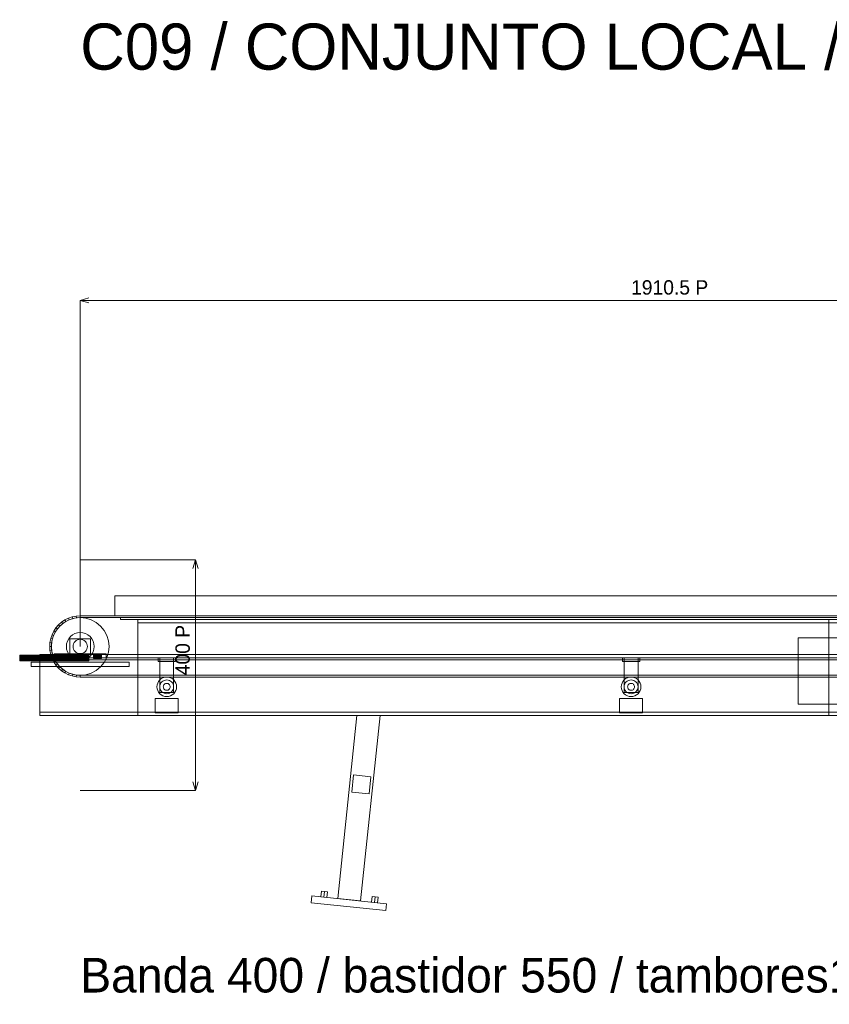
# Model space of a CAD drawing. Header units: millimetres. Extents: x -2233 to 61924, y -68080 to 6847.
# Tile 7 of 256: x -105 to 1299, y -52120 to -50413. Entities that reach past the tile are written whole.
import ezdxf

# ---------------------------------------------------------------- set-up
doc = ezdxf.new("R2010")
doc.units = ezdxf.units.MM
for name, color, linetype, lineweight in [('COTAS_P', 1, 'Continuous', 0), ('R27_C09_CONJUNTO', 7, 'Continuous', 0), ('TEXTOS', 4, 'Continuous', 0)]:
    doc.layers.add(name, color=color, linetype=linetype, lineweight=lineweight)
doc.dimstyles.new('R19_10', dxfattribs={"dimtxt": 25, "dimasz": 15, "dimexe": 15, "dimexo": 8, "dimgap": 10, "dimtad": 1, "dimtih": 1, "dimtoh": 1, "dimdsep": 46, "dimcen": 0.09, "dimadec": 0, "dimazin": 0, "dimtfac": 1, "dimtdec": 4, "dimtofl": 0, "dimtmove": 0, "dimatfit": 3, "dimfxl": 1, "dimtolj": 1, "dimtzin": 0, "dimarcsym": 0})

# ---------------------------------------------------------------- blocks, each defined once
blk = doc.blocks.new('DIM_R28_63')
at = {"layer": 'COTAS_P'}
for p, q in [((0, -50900), (15, -50895.5)), ((0, -51500), (0, -50900)), ((0, -50900), (1910.5, -50900)), ((0, -50900), (15, -50904.5)), ((1910.5, -50900), (1895.5, -50895.5)), ((1910.5, -50900), (1895.5, -50904.5)), ((1910.5, -51500), (1910.5, -50900))]:
    blk.add_line(p, q, dxfattribs=at)
blk.add_text('1910.5 P', height=25, dxfattribs=at).set_placement((955.2, -50890))
blk = doc.blocks.new('DIM_R28_64')
at = {"layer": 'COTAS_P'}
for p, q in [((0, -51350), (200, -51350)), ((200, -51350), (195.5, -51365)), ((200, -51750), (200, -51350)), ((200, -51350), (204.5, -51365)), ((200, -51750), (195.5, -51735)), ((200, -51750), (204.5, -51735)), ((0, -51750), (200, -51750))]:
    blk.add_line(p, q, dxfattribs=at)
blk.add_text('400 P', height=25, rotation=90, dxfattribs=at).set_placement((190, -51550))

msp = doc.modelspace()

# ---------------------------------------------------------------- linework, layer by layer
at = {"layer": 'R27_C09_CONJUNTO'}
for p, q in [((60, -51412), (1850.497, -51412)), ((60, -51412), (60, -51447)), ((-26.5, -51454.101), (-20.282, -51451.034)), ((-20.282, -51451.034), (-13.717, -51448.806)), ((-19.134, -51453.806), (-20.282, -51451.034)), ((-19.134, -51453.806), (-9.755, -51450.961)), ((-12.941, -51451.704), (-19.134, -51453.806)), ((-13.717, -51448.806), (-6.918, -51447.453)), ((-12.941, -51451.704), (-13.717, -51448.806)), ((-6.526, -51450.428), (-12.941, -51451.704)), ((-9.755, -51450.961), (0, -51450)), ((-6.918, -51447.453), (0, -51447)), ((-6.526, -51450.428), (-6.918, -51447.453)), ((0, -51450), (-6.526, -51450.428)), ((0, -51447), (1910.497, -51447)), ((1910.497, -51447), (0, -51447)), ((0, -51447), (0, -51450)), ((0, -51450), (0, -51447)), ((0, -51450), (1910.497, -51450)), ((1910.497, -51450), (0, -51450)), ((0, -51450), (9.755, -51450.961)), ((9.755, -51450.961), (19.134, -51453.806)), ((60, -51447), (1850.497, -51447)), ((70, -51450), (1840.497, -51450)), ((70, -51450), (70, -51453)), ((-45.899, -51473.5), (-42.048, -51467.736)), ((-39.668, -51469.562), (-43.301, -51475)), ((-42.048, -51467.736), (-37.477, -51462.523)), ((-39.668, -51469.562), (-42.048, -51467.736)), ((-41.573, -51472.221), (-35.355, -51464.645)), ((-35.355, -51464.645), (-39.668, -51469.562)), ((-37.477, -51462.523), (-32.264, -51457.952)), ((-35.355, -51464.645), (-37.477, -51462.523)), ((-35.355, -51464.645), (-27.779, -51458.427)), ((-30.438, -51460.332), (-35.355, -51464.645)), ((-32.264, -51457.952), (-26.5, -51454.101)), ((-30.438, -51460.332), (-32.264, -51457.952)), ((-25, -51456.699), (-30.438, -51460.332)), ((-27.779, -51458.427), (-19.134, -51453.806)), ((-25, -51456.699), (-26.5, -51454.101)), ((-19.134, -51453.806), (-25, -51456.699)), ((19.134, -51453.806), (27.779, -51458.427)), ((27.779, -51458.427), (35.355, -51464.645)), ((35.355, -51464.645), (41.573, -51472.221)), ((70, -51453), (1840.497, -51453)), ((100, -51453), (1298, -51453)), ((100, -51453), (100, -51620)), ((100, -51453), (100, -51459)), ((100, -51453), (1810.497, -51453)), ((100, -51459), (1298, -51459)), ((100, -51459), (1810.497, -51459)), ((1298, -51620), (1298, -51453)), ((1298, -51459), (1298, -51453)), ((-52.547, -51493.082), (-51.194, -51486.283)), ((-51.194, -51486.283), (-48.966, -51479.718)), ((-48.296, -51487.059), (-51.194, -51486.283)), ((-49.039, -51490.245), (-46.194, -51480.866)), ((-48.966, -51479.718), (-45.899, -51473.5)), ((-46.194, -51480.866), (-48.966, -51479.718)), ((-46.194, -51480.866), (-48.296, -51487.059)), ((-46.194, -51480.866), (-41.573, -51472.221)), ((-43.301, -51475), (-46.194, -51480.866)), ((-43.301, -51475), (-45.899, -51473.5)), ((-22.173, -51490.816), (-19.955, -51486.666)), ((-19.955, -51486.666), (-16.971, -51483.029)), ((-16.971, -51483.029), (-13.334, -51480.045)), ((-13.334, -51480.045), (-9.184, -51477.827)), ((-9.184, -51477.827), (-4.682, -51476.461)), ((-4.682, -51476.461), (0, -51476)), ((0, -51476), (-4.682, -51476.461)), ((0, -51476), (4.682, -51476.461)), ((4.682, -51476.461), (0, -51476)), ((4.682, -51476.461), (9.184, -51477.827)), ((9.184, -51477.827), (13.334, -51480.045)), ((13.334, -51480.045), (16.971, -51483.029)), ((16.971, -51483.029), (19.955, -51486.666)), ((19.955, -51486.666), (22.173, -51490.816)), ((41.573, -51472.221), (46.194, -51480.866)), ((46.194, -51480.866), (49.039, -51490.245)), ((1245, -51485), (1355, -51485)), ((1245, -51485), (1245, -51600)), ((-53, -51500), (-52.547, -51493.082)), ((-50, -51500), (-53, -51500)), ((-52.547, -51506.918), (-53, -51500)), ((-49.572, -51493.474), (-52.547, -51493.082)), ((-50, -51500), (-49.039, -51490.245)), ((-49.572, -51493.474), (-50, -51500)), ((-49.039, -51509.755), (-50, -51500)), ((-50, -51500), (-49.572, -51506.526)), ((-48.296, -51487.059), (-49.572, -51493.474)), ((-24, -51500), (-23.539, -51495.318)), ((-23.539, -51504.682), (-24, -51500)), ((-23.539, -51495.318), (-22.173, -51490.816)), ((-18, -51487), (18, -51487)), ((-18, -51487), (-18, -51513)), ((-12.5, -51500), (-12.26, -51497.561)), ((-12.26, -51502.439), (-12.5, -51500)), ((-12.26, -51497.561), (-11.548, -51495.216)), ((-11.548, -51504.784), (-12.26, -51502.439)), ((-11.548, -51495.216), (-10.393, -51493.055)), ((-10.393, -51493.055), (-8.839, -51491.161)), ((-8.839, -51491.161), (-6.945, -51489.607)), ((-6.945, -51489.607), (-4.784, -51488.452)), ((-4.784, -51488.452), (-2.439, -51487.74)), ((-2.439, -51487.74), (0, -51487.5)), ((0, -51487.5), (-2.439, -51487.74)), ((0, -51487.5), (2.439, -51487.74)), ((2.439, -51487.74), (0, -51487.5)), ((2.439, -51487.74), (4.784, -51488.452)), ((4.784, -51488.452), (6.945, -51489.607)), ((6.945, -51489.607), (8.839, -51491.161)), ((8.839, -51491.161), (10.393, -51493.055)), ((10.393, -51493.055), (11.548, -51495.216)), ((11.548, -51495.216), (12.26, -51497.561)), ((12.26, -51502.439), (11.548, -51504.784)), ((12.26, -51497.561), (12.5, -51500)), ((12.5, -51500), (12.26, -51502.439)), ((18, -51513), (18, -51487)), ((22.173, -51490.816), (23.539, -51495.318)), ((23.539, -51495.318), (24, -51500)), ((24, -51500), (23.539, -51504.682)), ((49.039, -51490.245), (50, -51500)), ((50, -51500), (49.039, -51509.755)), ((-105, -51515.096), (-105, -51515)), ((-105, -51515), (15, -51515)), ((-105, -51515.381), (-105, -51515.096)), ((-105, -51515.096), (15, -51515.096)), ((-105, -51515.843), (-105, -51515.381)), ((-105, -51515.381), (15, -51515.381)), ((-105, -51516.464), (-105, -51515.843)), ((-105, -51515.843), (15, -51515.843)), ((-105, -51517.222), (-105, -51516.464)), ((-105, -51516.464), (15, -51516.464)), ((-105, -51518.087), (-105, -51517.222)), ((-105, -51517.222), (15, -51517.222)), ((-105, -51519.025), (-105, -51518.087)), ((-105, -51518.087), (15, -51518.087)), ((-105, -51520), (-105, -51519.025)), ((-105, -51519.025), (15, -51519.025)), ((-105, -51520.975), (-105, -51520)), ((15, -51520), (-105, -51520)), ((-70, -51514), (1980.497, -51514)), ((-70, -51514), (-70, -51520)), ((-70, -51520), (1980.497, -51520)), ((-49.572, -51506.526), (-52.547, -51506.918)), ((-51.194, -51513.717), (-52.547, -51506.918)), ((-48.296, -51512.941), (-51.194, -51513.717)), ((-48.966, -51520.282), (-51.194, -51513.717)), ((-49.572, -51506.526), (-48.296, -51512.941)), ((-46.194, -51519.134), (-49.039, -51509.755)), ((-46.194, -51519.134), (-48.966, -51520.282)), ((-45.899, -51526.5), (-48.966, -51520.282)), ((-48.296, -51512.941), (-46.194, -51519.134)), ((-41.573, -51527.779), (-46.194, -51519.134)), ((-46.194, -51519.134), (-43.301, -51525)), ((-45, -51513), (45, -51513)), ((-45, -51513), (-45, -51523)), ((-37, -51513.077), (-37, -51513)), ((-37, -51513), (-23, -51513)), ((-37, -51513.304), (-37, -51513.077)), ((-37, -51513.077), (-23, -51513.077)), ((-37, -51513.674), (-37, -51513.304)), ((-37, -51513.304), (-23, -51513.304)), ((-37, -51514.172), (-37, -51513.674)), ((-37, -51513.674), (-23, -51513.674)), ((-37, -51514.778), (-37, -51514.172)), ((-37, -51514.172), (-23, -51514.172)), ((-37, -51515.469), (-37, -51514.778)), ((-37, -51514.778), (-23, -51514.778)), ((-37, -51516.22), (-37, -51515.469)), ((-37, -51515.469), (-23, -51515.469)), ((-37, -51517), (-37, -51516.22)), ((-37, -51516.22), (-23, -51516.22)), ((-37, -51517.78), (-37, -51517)), ((-23, -51517), (-37, -51517)), ((-37, -51517.78), (-37, -51518.531)), ((-37, -51517.78), (-23, -51517.78)), ((-37, -51518.531), (-37, -51519.222)), ((-37, -51518.531), (-23, -51518.531)), ((-37, -51519.222), (-37, -51519.828)), ((-37, -51519.222), (-23, -51519.222)), ((-37, -51519.828), (-37, -51520.326)), ((-37, -51519.828), (-23, -51519.828)), ((-37, -51520.326), (-37, -51520.696)), ((-37, -51520.326), (-23, -51520.326)), ((-37, -51520.696), (-37, -51520.923)), ((-37, -51520.696), (-23, -51520.696)), ((-37, -51520.923), (-37, -51521)), ((-37, -51520.923), (-23, -51520.923)), ((-22.173, -51509.184), (-23.539, -51504.682)), ((-23, -51513.077), (-23, -51513)), ((-23, -51513.304), (-23, -51513.077)), ((-23, -51513.674), (-23, -51513.304)), ((-23, -51514.172), (-23, -51513.674)), ((-23, -51514.778), (-23, -51514.172)), ((-23, -51515.469), (-23, -51514.778)), ((-23, -51516.22), (-23, -51515.469)), ((-23, -51517), (-23, -51516.22)), ((-23, -51517), (-23, -51517.78)), ((-23, -51517.78), (-23, -51518.531)), ((-23, -51518.531), (-23, -51519.222)), ((-23, -51519.222), (-23, -51519.828)), ((-23, -51519.828), (-23, -51520.326)), ((-23, -51520.326), (-23, -51520.696)), ((-23, -51520.696), (-23, -51520.923)), ((-23, -51520.923), (-23, -51521)), ((-19.955, -51513.334), (-22.173, -51509.184)), ((-16.971, -51516.971), (-19.955, -51513.334)), ((-18, -51513), (18, -51513)), ((-13.334, -51519.955), (-16.971, -51516.971)), ((-9.184, -51522.173), (-13.334, -51519.955)), ((-10.393, -51506.945), (-11.548, -51504.784)), ((-8.839, -51508.839), (-10.393, -51506.945)), ((-6.945, -51510.393), (-8.839, -51508.839)), ((-4.784, -51511.548), (-6.945, -51510.393)), ((-2.439, -51512.26), (-4.784, -51511.548)), ((0, -51512.5), (-2.439, -51512.26)), ((-2.439, -51512.26), (0, -51512.5)), ((2.439, -51512.26), (0, -51512.5)), ((0, -51512.5), (2.439, -51512.26)), ((4.784, -51511.548), (2.439, -51512.26)), ((6.945, -51510.393), (4.784, -51511.548)), ((8.839, -51508.839), (6.945, -51510.393)), ((10.393, -51506.945), (8.839, -51508.839)), ((13.334, -51519.955), (9.184, -51522.173)), ((11.548, -51504.784), (10.393, -51506.945)), ((16.971, -51516.971), (13.334, -51519.955)), ((15, -51515.096), (15, -51515)), ((15, -51515.381), (15, -51515.096)), ((15, -51515.843), (15, -51515.381)), ((15, -51516.464), (15, -51515.843)), ((15, -51517.222), (15, -51516.464)), ((15, -51518.087), (15, -51517.222)), ((15, -51519.025), (15, -51518.087)), ((15, -51520), (15, -51519.025)), ((15, -51520), (15, -51520.975)), ((19.955, -51513.334), (16.971, -51516.971)), ((22.173, -51509.184), (19.955, -51513.334)), ((23.539, -51504.682), (22.173, -51509.184)), ((23, -51513.077), (23, -51513)), ((23, -51513), (37, -51513)), ((23, -51513.304), (23, -51513.077)), ((23, -51513.077), (37, -51513.077)), ((23, -51513.674), (23, -51513.304)), ((23, -51513.304), (37, -51513.304)), ((23, -51514.172), (23, -51513.674)), ((23, -51513.674), (37, -51513.674)), ((23, -51514.778), (23, -51514.172)), ((23, -51514.172), (37, -51514.172)), ((23, -51515.469), (23, -51514.778)), ((23, -51514.778), (37, -51514.778)), ((23, -51516.22), (23, -51515.469)), ((23, -51515.469), (37, -51515.469)), ((23, -51517), (23, -51516.22)), ((23, -51516.22), (37, -51516.22)), ((23, -51517.78), (23, -51517)), ((37, -51517), (23, -51517)), ((23, -51517.78), (23, -51518.531)), ((23, -51517.78), (37, -51517.78)), ((23, -51518.531), (23, -51519.222)), ((23, -51518.531), (37, -51518.531)), ((23, -51519.222), (23, -51519.828)), ((23, -51519.222), (37, -51519.222)), ((23, -51519.828), (23, -51520.326)), ((23, -51519.828), (37, -51519.828)), ((23, -51520.326), (23, -51520.696)), ((23, -51520.326), (37, -51520.326)), ((23, -51520.696), (23, -51520.923)), ((23, -51520.696), (37, -51520.696)), ((23, -51520.923), (23, -51521)), ((23, -51520.923), (37, -51520.923)), ((37, -51513.077), (37, -51513)), ((37, -51513.304), (37, -51513.077)), ((37, -51513.674), (37, -51513.304)), ((37, -51514.172), (37, -51513.674)), ((37, -51514.778), (37, -51514.172)), ((37, -51515.469), (37, -51514.778)), ((37, -51516.22), (37, -51515.469)), ((37, -51517), (37, -51516.22)), ((37, -51517), (37, -51517.78)), ((37, -51517.78), (37, -51518.531)), ((37, -51518.531), (37, -51519.222)), ((37, -51519.222), (37, -51519.828)), ((37, -51519.828), (37, -51520.326)), ((37, -51520.326), (37, -51520.696)), ((37, -51520.696), (37, -51520.923)), ((37, -51520.923), (37, -51521)), ((46.194, -51519.134), (41.573, -51527.779)), ((45, -51523), (45, -51513)), ((49.039, -51509.755), (46.194, -51519.134)), ((135, -51520), (165, -51520)), ((135, -51520), (135, -51526)), ((138, -51520), (162, -51520)), ((138, -51520), (138, -51580)), ((162, -51580), (162, -51520)), ((165, -51526), (165, -51520)), ((940.249, -51520), (970.249, -51520)), ((940.249, -51520), (940.249, -51526)), ((943.249, -51520), (967.249, -51520)), ((943.249, -51520), (943.249, -51580)), ((967.249, -51580), (967.249, -51520)), ((970.249, -51526), (970.249, -51520)), ((-105, -51520.975), (-105, -51521.913)), ((-105, -51520.975), (15, -51520.975)), ((-105, -51521.913), (-105, -51522.778)), ((-105, -51521.913), (15, -51521.913)), ((-105, -51522.778), (-105, -51523.536)), ((-105, -51522.778), (15, -51522.778)), ((-105, -51523.536), (-105, -51524.157)), ((-105, -51523.536), (15, -51523.536)), ((-105, -51524.157), (-105, -51524.619)), ((-105, -51524.157), (15, -51524.157)), ((-105, -51524.619), (-105, -51524.904)), ((-105, -51524.619), (15, -51524.619)), ((-105, -51524.904), (-105, -51525)), ((-105, -51524.904), (15, -51524.904)), ((-105, -51525), (15, -51525)), ((-85, -51527), (85, -51527)), ((-85, -51527), (-85, -51535)), ((-85, -51535), (85, -51535)), ((-70, -51523), (1980.497, -51523)), ((-70, -51523), (-70, -51620)), ((-43.301, -51525), (-45.899, -51526.5)), ((-42.048, -51532.264), (-45.899, -51526.5)), ((-45, -51523), (45, -51523)), ((-43.301, -51525), (-39.668, -51530.438)), ((-39.668, -51530.438), (-42.048, -51532.264)), ((-37.477, -51537.477), (-42.048, -51532.264)), ((-35.355, -51535.355), (-41.573, -51527.779)), ((-39.668, -51530.438), (-35.355, -51535.355)), ((-35.355, -51535.355), (-37.477, -51537.477)), ((-32.264, -51542.048), (-37.477, -51537.477)), ((-37, -51521), (-23, -51521)), ((-27.779, -51541.573), (-35.355, -51535.355)), ((-35.355, -51535.355), (-30.438, -51539.668)), ((-4.682, -51523.539), (-9.184, -51522.173)), ((0, -51524), (-4.682, -51523.539)), ((-4.682, -51523.539), (0, -51524)), ((4.682, -51523.539), (0, -51524)), ((0, -51524), (4.682, -51523.539)), ((9.184, -51522.173), (4.682, -51523.539)), ((15, -51520.975), (15, -51521.913)), ((15, -51521.913), (15, -51522.778)), ((15, -51522.778), (15, -51523.536)), ((15, -51523.536), (15, -51524.157)), ((15, -51524.157), (15, -51524.619)), ((15, -51524.619), (15, -51524.904)), ((15, -51524.904), (15, -51525)), ((23, -51521), (37, -51521)), ((35.355, -51535.355), (27.779, -51541.573)), ((41.573, -51527.779), (35.355, -51535.355)), ((85, -51535), (85, -51527)), ((135, -51526), (165, -51526)), ((940.249, -51526), (970.249, -51526)), ((-30.438, -51539.668), (-32.264, -51542.048)), ((-26.5, -51545.899), (-32.264, -51542.048)), ((-30.438, -51539.668), (-25, -51543.301)), ((-19.134, -51546.194), (-27.779, -51541.573)), ((-25, -51543.301), (-26.5, -51545.899)), ((-20.282, -51548.966), (-26.5, -51545.899)), ((-25, -51543.301), (-19.134, -51546.194)), ((-19.134, -51546.194), (-20.282, -51548.966)), ((-13.717, -51551.194), (-20.282, -51548.966)), ((-9.755, -51549.039), (-19.134, -51546.194)), ((-19.134, -51546.194), (-12.941, -51548.296)), ((-12.941, -51548.296), (-13.717, -51551.194)), ((-6.918, -51552.547), (-13.717, -51551.194)), ((-12.941, -51548.296), (-6.526, -51549.572)), ((0, -51550), (-9.755, -51549.039)), ((-6.526, -51549.572), (-6.918, -51552.547)), ((0, -51553), (-6.918, -51552.547)), ((-6.526, -51549.572), (0, -51550)), ((9.755, -51549.039), (0, -51550)), ((0, -51550), (1910.497, -51550)), ((1910.497, -51550), (0, -51550)), ((0, -51550), (0, -51553)), ((0, -51553), (0, -51550)), ((0, -51553), (1910.497, -51553)), ((1910.497, -51553), (0, -51553)), ((19.134, -51546.194), (9.755, -51549.039)), ((27.779, -51541.573), (19.134, -51546.194)), ((140.555, -51555.865), (143.494, -51554.294)), ((143.494, -51554.294), (146.683, -51553.327)), ((146.683, -51553.327), (150, -51553)), ((150, -51553), (153.317, -51553.327)), ((153.317, -51553.327), (156.506, -51554.294)), ((156.506, -51554.294), (159.445, -51555.865)), ((945.804, -51555.865), (948.743, -51554.294)), ((948.743, -51554.294), (951.932, -51553.327)), ((951.932, -51553.327), (955.249, -51553)), ((955.249, -51553), (958.565, -51553.327)), ((958.565, -51553.327), (961.754, -51554.294)), ((961.754, -51554.294), (964.693, -51555.865)), ((133, -51570), (133.327, -51566.683)), ((133.327, -51573.317), (133, -51570)), ((133.327, -51566.683), (134.294, -51563.494)), ((134.294, -51563.494), (135.865, -51560.555)), ((135.865, -51560.555), (137.979, -51557.979)), ((137.979, -51557.979), (140.555, -51555.865)), ((138, -51570), (138.231, -51567.659)), ((138.231, -51572.341), (138, -51570)), ((138.231, -51567.659), (138.913, -51565.408)), ((138.913, -51565.408), (140.022, -51563.333)), ((140.022, -51563.333), (141.515, -51561.515)), ((141.515, -51561.515), (143.333, -51560.022)), ((143.333, -51560.022), (145.408, -51558.913)), ((144, -51570), (144.115, -51568.829)), ((144.115, -51571.171), (144, -51570)), ((144.115, -51568.829), (144.457, -51567.704)), ((144.457, -51572.296), (144.115, -51571.171)), ((144.457, -51567.704), (145.011, -51566.667)), ((145.011, -51566.667), (145.757, -51565.757)), ((145.408, -51558.913), (147.659, -51558.231)), ((145.757, -51565.757), (146.667, -51565.011)), ((146.667, -51565.011), (147.704, -51564.457)), ((147.659, -51558.231), (150, -51558)), ((147.704, -51564.457), (148.829, -51564.115)), ((148.829, -51564.115), (150, -51564)), ((150, -51558), (152.341, -51558.231)), ((150, -51564), (151.171, -51564.115)), ((151.171, -51564.115), (152.296, -51564.457)), ((152.296, -51564.457), (153.333, -51565.011)), ((152.341, -51558.231), (154.592, -51558.913)), ((153.333, -51565.011), (154.243, -51565.757)), ((154.243, -51565.757), (154.989, -51566.667)), ((154.592, -51558.913), (156.667, -51560.022)), ((154.989, -51566.667), (155.543, -51567.704)), ((155.543, -51567.704), (155.885, -51568.829)), ((155.885, -51571.171), (155.543, -51572.296)), ((155.885, -51568.829), (156, -51570)), ((156, -51570), (155.885, -51571.171)), ((156.667, -51560.022), (158.485, -51561.515)), ((158.485, -51561.515), (159.978, -51563.333)), ((159.445, -51555.865), (162.021, -51557.979)), ((159.978, -51563.333), (161.087, -51565.408)), ((161.087, -51565.408), (161.769, -51567.659)), ((161.769, -51567.659), (162, -51570)), ((162, -51570), (161.769, -51572.341)), ((162.021, -51557.979), (164.135, -51560.555)), ((164.135, -51560.555), (165.706, -51563.494)), ((165.706, -51563.494), (166.673, -51566.683)), ((166.673, -51566.683), (167, -51570)), ((167, -51570), (166.673, -51573.317)), ((938.249, -51570), (938.575, -51566.683)), ((938.575, -51573.317), (938.249, -51570)), ((938.575, -51566.683), (939.543, -51563.494)), ((939.543, -51563.494), (941.114, -51560.555)), ((941.114, -51560.555), (943.228, -51557.979)), ((943.228, -51557.979), (945.804, -51555.865)), ((943.249, -51570), (943.479, -51567.659)), ((943.479, -51572.341), (943.249, -51570)), ((943.479, -51567.659), (944.162, -51565.408)), ((944.162, -51565.408), (945.271, -51563.333)), ((945.271, -51563.333), (946.763, -51561.515)), ((946.763, -51561.515), (948.582, -51560.022)), ((948.582, -51560.022), (950.656, -51558.913)), ((949.249, -51570), (949.364, -51568.829)), ((949.364, -51571.171), (949.249, -51570)), ((949.364, -51568.829), (949.705, -51567.704)), ((949.705, -51572.296), (949.364, -51571.171)), ((949.705, -51567.704), (950.26, -51566.667)), ((950.26, -51566.667), (951.006, -51565.757)), ((950.656, -51558.913), (952.908, -51558.231)), ((951.006, -51565.757), (951.915, -51565.011)), ((951.915, -51565.011), (952.953, -51564.457)), ((952.908, -51558.231), (955.249, -51558)), ((952.953, -51564.457), (954.078, -51564.115)), ((954.078, -51564.115), (955.249, -51564)), ((955.249, -51558), (957.59, -51558.231)), ((955.249, -51564), (956.419, -51564.115)), ((956.419, -51564.115), (957.545, -51564.457)), ((957.545, -51564.457), (958.582, -51565.011)), ((957.59, -51558.231), (959.841, -51558.913)), ((958.582, -51565.011), (959.491, -51565.757)), ((959.491, -51565.757), (960.237, -51566.667)), ((959.841, -51558.913), (961.916, -51560.022)), ((960.237, -51566.667), (960.792, -51567.704)), ((960.792, -51567.704), (961.133, -51568.829)), ((961.133, -51571.171), (960.792, -51572.296)), ((961.133, -51568.829), (961.249, -51570)), ((961.249, -51570), (961.133, -51571.171)), ((961.916, -51560.022), (963.734, -51561.515)), ((963.734, -51561.515), (965.226, -51563.333)), ((964.693, -51555.865), (967.269, -51557.979)), ((965.226, -51563.333), (966.335, -51565.408)), ((966.335, -51565.408), (967.018, -51567.659)), ((967.018, -51567.659), (967.249, -51570)), ((967.249, -51570), (967.018, -51572.341)), ((967.269, -51557.979), (969.384, -51560.555)), ((969.384, -51560.555), (970.955, -51563.494)), ((970.955, -51563.494), (971.922, -51566.683)), ((971.922, -51566.683), (972.249, -51570)), ((972.249, -51570), (971.922, -51573.317)), ((134.294, -51576.506), (133.327, -51573.317)), ((135.865, -51579.445), (134.294, -51576.506)), ((137.979, -51582.021), (135.865, -51579.445)), ((140.555, -51584.135), (137.979, -51582.021)), ((138, -51580), (162, -51580)), ((138.913, -51574.592), (138.231, -51572.341)), ((140.022, -51576.667), (138.913, -51574.592)), ((141.515, -51578.485), (140.022, -51576.667)), ((143.494, -51585.706), (140.555, -51584.135)), ((143.333, -51579.978), (141.515, -51578.485)), ((145.408, -51581.087), (143.333, -51579.978)), ((146.683, -51586.673), (143.494, -51585.706)), ((145.011, -51573.333), (144.457, -51572.296)), ((145.757, -51574.243), (145.011, -51573.333)), ((147.659, -51581.769), (145.408, -51581.087)), ((146.667, -51574.989), (145.757, -51574.243)), ((147.704, -51575.543), (146.667, -51574.989)), ((150, -51587), (146.683, -51586.673)), ((150, -51582), (147.659, -51581.769)), ((148.829, -51575.885), (147.704, -51575.543)), ((150, -51576), (148.829, -51575.885)), ((151.171, -51575.885), (150, -51576)), ((152.341, -51581.769), (150, -51582)), ((153.317, -51586.673), (150, -51587)), ((152.296, -51575.543), (151.171, -51575.885)), ((153.333, -51574.989), (152.296, -51575.543)), ((154.592, -51581.087), (152.341, -51581.769)), ((156.506, -51585.706), (153.317, -51586.673)), ((154.243, -51574.243), (153.333, -51574.989)), ((154.989, -51573.333), (154.243, -51574.243)), ((156.667, -51579.978), (154.592, -51581.087)), ((155.543, -51572.296), (154.989, -51573.333)), ((159.445, -51584.135), (156.506, -51585.706)), ((158.485, -51578.485), (156.667, -51579.978)), ((159.978, -51576.667), (158.485, -51578.485)), ((162.021, -51582.021), (159.445, -51584.135)), ((161.087, -51574.592), (159.978, -51576.667)), ((161.769, -51572.341), (161.087, -51574.592)), ((164.135, -51579.445), (162.021, -51582.021)), ((165.706, -51576.506), (164.135, -51579.445)), ((166.673, -51573.317), (165.706, -51576.506)), ((939.543, -51576.506), (938.575, -51573.317)), ((941.114, -51579.445), (939.543, -51576.506)), ((943.228, -51582.021), (941.114, -51579.445)), ((945.804, -51584.135), (943.228, -51582.021)), ((943.249, -51580), (967.249, -51580)), ((944.162, -51574.592), (943.479, -51572.341)), ((945.271, -51576.667), (944.162, -51574.592)), ((946.763, -51578.485), (945.271, -51576.667)), ((948.743, -51585.706), (945.804, -51584.135)), ((948.582, -51579.978), (946.763, -51578.485)), ((950.656, -51581.087), (948.582, -51579.978)), ((951.932, -51586.673), (948.743, -51585.706)), ((950.26, -51573.333), (949.705, -51572.296)), ((951.006, -51574.243), (950.26, -51573.333)), ((952.908, -51581.769), (950.656, -51581.087)), ((951.915, -51574.989), (951.006, -51574.243)), ((952.953, -51575.543), (951.915, -51574.989)), ((955.249, -51587), (951.932, -51586.673)), ((955.249, -51582), (952.908, -51581.769)), ((954.078, -51575.885), (952.953, -51575.543)), ((955.249, -51576), (954.078, -51575.885)), ((956.419, -51575.885), (955.249, -51576)), ((957.59, -51581.769), (955.249, -51582)), ((958.565, -51586.673), (955.249, -51587)), ((957.545, -51575.543), (956.419, -51575.885)), ((958.582, -51574.989), (957.545, -51575.543)), ((959.841, -51581.087), (957.59, -51581.769)), ((961.754, -51585.706), (958.565, -51586.673)), ((959.491, -51574.243), (958.582, -51574.989)), ((960.237, -51573.333), (959.491, -51574.243)), ((961.916, -51579.978), (959.841, -51581.087)), ((960.792, -51572.296), (960.237, -51573.333)), ((964.693, -51584.135), (961.754, -51585.706)), ((963.734, -51578.485), (961.916, -51579.978)), ((965.226, -51576.667), (963.734, -51578.485)), ((967.269, -51582.021), (964.693, -51584.135)), ((966.335, -51574.592), (965.226, -51576.667)), ((967.018, -51572.341), (966.335, -51574.592)), ((969.384, -51579.445), (967.269, -51582.021)), ((970.955, -51576.506), (969.384, -51579.445)), ((971.922, -51573.317), (970.955, -51576.506)), ((130, -51590), (170, -51590)), ((130, -51590), (130, -51615)), ((170, -51615), (170, -51590)), ((935.249, -51590), (975.249, -51590)), ((935.249, -51590), (935.249, -51615)), ((975.249, -51615), (975.249, -51590)), ((1245, -51600), (1355, -51600)), ((-70, -51614), (1980.497, -51614)), ((-70, -51614), (-70, -51620)), ((-70, -51620), (1980.497, -51620)), ((100, -51620), (1298, -51620)), ((130, -51615), (170, -51615)), ((446.506, -51937.144), (479.89, -51620)), ((479.89, -51620), (520.11, -51620)), ((486.286, -51941.332), (520.11, -51620)), ((935.249, -51615), (975.249, -51615)), ((474.091, -51722.853), (470.95, -51752.688)), ((503.926, -51725.993), (474.091, -51722.853)), ((500.785, -51755.829), (503.926, -51725.993)), ((470.95, -51752.688), (500.785, -51755.829)), ((417.47, -51934.088), (418.517, -51924.143)), ((423.685, -51924.687), (418.517, -51924.143)), ((423.685, -51924.687), (422.638, -51934.632)), ((423.685, -51924.687), (428.852, -51925.231)), ((427.805, -51935.176), (428.852, -51925.231)), ((400.497, -51944.368), (401.753, -51932.433)), ((400.497, -51944.368), (529.783, -51957.977)), ((401.753, -51932.433), (531.039, -51946.042)), ((417.47, -51934.088), (422.638, -51934.632)), ((422.638, -51934.632), (427.805, -51935.176)), ((446.506, -51937.144), (486.286, -51941.332)), ((504.987, -51943.3), (506.033, -51933.355)), ((504.987, -51943.3), (510.154, -51943.844)), ((511.201, -51933.899), (506.033, -51933.355)), ((511.201, -51933.899), (510.154, -51943.844)), ((510.154, -51943.844), (515.322, -51944.388)), ((511.201, -51933.899), (516.369, -51934.443)), ((515.322, -51944.388), (516.369, -51934.443)), ((529.783, -51957.977), (531.039, -51946.042))]:
    msp.add_line(p, q, dxfattribs=at)

# ---------------------------------------------------------------- texts
at = {"layer": 'TEXTOS'}
for s, height, p in [('C09 / CONJUNTO LOCAL / mm', 80, (0, -50500)), ('Banda 400 / bastidor 550 / tambores100 / pendiente 6.01 grados', 60, (0, -52100))]:
    msp.add_text(s, height=height, dxfattribs=at).set_placement(p)

# ---------------------------------------------------------------- dimensions: what is measured, and where the dimension line sits
at = {"layer": 'COTAS_P'}
for p1, p2, distance, picture, middle in [((0, -51500), (1910.497, -51500), 600, 'DIM_R28_63', (955.249, -50900)), ((0, -51750), (0, -51350), -200, 'DIM_R28_64', (200, -51550))]:
    dim = msp.add_aligned_dim(p1=p1, p2=p2, distance=distance, text='<> P', dimstyle='R19_10', dxfattribs=at)
    dim.commit()
    dim.dimension.update_dxf_attribs({"geometry": picture, "text_midpoint": middle})

doc.saveas('drawing.dxf')
